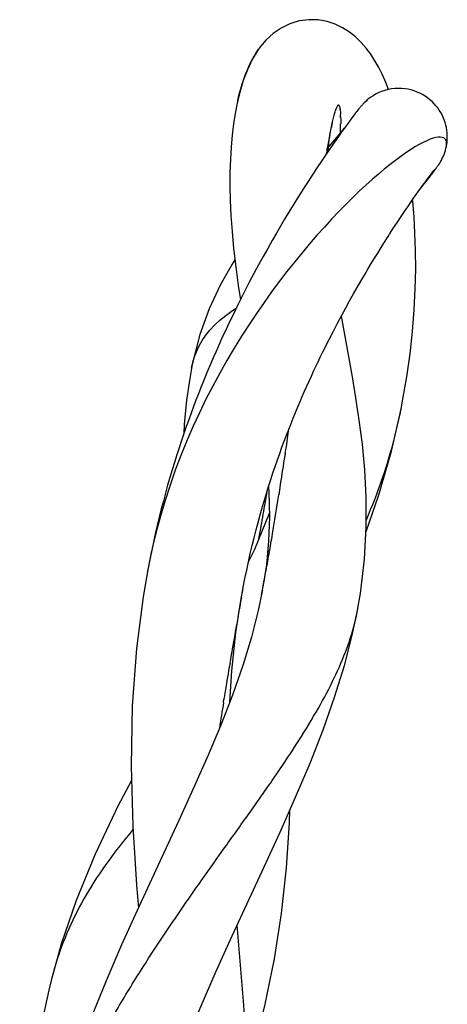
# Model space of a CAD drawing. Header units: millimetres. Extents: x 17.6 to 64, y 9.4 to 104.
# Tile 4 of 4: x 24.8 to 29.2, y 93.9 to 104. Entities that reach past the tile are written whole.
import ezdxf

# ---------------------------------------------------------------- set-up
doc = ezdxf.new("R2010")
doc.units = ezdxf.units.MM
doc.header["$LTSCALE"] = 7.392797
doc.layers.add('00_COMPONENTS', color=7, linetype='CONTINUOUS')

msp = doc.modelspace()

# ---------------------------------------------------------------- linework, layer by layer
at = {"layer": '00_COMPONENTS', "color": 7, "linetype": 'Continuous'}
for p, q in [((27.279, 103.762), (27.28, 103.764)), ((27.067, 103.291), (27.045, 103.198)), ((27.047, 103.207), (27.041, 103.18)), ((28.075, 103.157), (28.077, 103.159)), ((28.076, 103.157), (28.077, 103.158)), ((28.079, 103.161), (28.079, 103.161)), ((28.079, 103.16), (28.079, 103.16)), ((28.091, 103.157), (28.091, 103.157)), ((28.091, 103.156), (28.091, 103.156)), ((28.092, 103.155), (28.092, 103.155)), ((28.092, 103.153), (28.092, 103.153)), ((28.101, 103.117), (28.101, 103.117)), ((28.101, 103.115), (28.101, 103.114)), ((28.264, 103.084), (28.253, 103.07)), ((28.274, 103.097), (28.264, 103.084)), ((28.283, 103.109), (28.274, 103.097)), ((28.292, 103.12), (28.283, 103.109)), ((28.011, 102.936), (28.022, 102.988)), ((28.015, 102.953), (28.015, 102.957)), ((28.021, 102.982), (28.022, 102.988)), ((28.106, 103.047), (28.106, 103.046)), ((28.106, 103.046), (28.106, 103.045)), ((28.107, 102.956), (28.107, 102.955)), ((28.107, 102.956), (28.107, 102.955)), ((28.179, 102.971), (28.155, 102.938)), ((28.201, 103.001), (28.179, 102.971)), ((28.222, 103.029), (28.201, 103.001)), ((28.235, 103.046), (28.222, 103.029)), ((27.994, 102.852), (27.996, 102.862)), ((27.996, 102.862), (27.997, 102.866)), ((27.996, 102.862), (27.997, 102.865)), ((28.096, 102.866), (28.044, 102.804)), ((28.119, 102.889), (28.09, 102.848)), ((28.141, 102.92), (28.096, 102.866)), ((28.106, 102.946), (28.106, 102.945)), ((28.106, 102.945), (28.106, 102.944)), ((28.155, 102.938), (28.119, 102.889)), ((28.144, 102.923), (28.141, 102.92)), ((27.982, 102.727), (27.99, 102.803)), ((28.025, 102.755), (27.988, 102.702)), ((28.059, 102.804), (28.025, 102.755)), ((28.09, 102.848), (28.059, 102.804)), ((27.988, 102.702), (27.949, 102.645)), ((27.961, 102.663), (27.963, 102.677)), ((27.967, 102.702), (27.969, 102.715)), ((27.978, 102.687), (27.982, 102.727)), ((29.193, 102.723), (29.193, 102.723)), ((27.908, 102.584), (27.865, 102.519)), ((27.949, 102.645), (27.908, 102.584)), ((27.819, 102.449), (27.771, 102.375)), ((27.865, 102.519), (27.819, 102.449)), ((29.031, 102.441), (29.045, 102.459)), ((29.033, 102.433), (29.042, 102.446)), ((29.042, 102.446), (29.051, 102.457)), ((29.045, 102.459), (29.054, 102.471)), ((29.051, 102.457), (29.063, 102.474)), ((29.054, 102.471), (29.061, 102.481)), ((29.061, 102.481), (29.067, 102.489)), ((29.063, 102.474), (29.074, 102.488)), ((29.074, 102.488), (29.084, 102.501)), ((29.074, 102.496), (29.075, 102.498)), ((29.076, 102.499), (29.076, 102.499)), ((29.084, 102.501), (29.089, 102.509)), ((29.089, 102.509), (29.095, 102.517)), ((29.095, 102.517), (29.1, 102.524)), ((29.1, 102.524), (29.105, 102.531)), ((29.105, 102.531), (29.11, 102.538)), ((27.771, 102.375), (27.737, 102.322)), ((28.953, 102.336), (28.972, 102.362)), ((28.966, 102.35), (28.99, 102.379)), ((28.972, 102.362), (28.995, 102.392)), ((28.99, 102.379), (29.005, 102.398)), ((28.995, 102.392), (29.014, 102.419)), ((29.005, 102.398), (29.02, 102.416)), ((29.014, 102.419), (29.031, 102.441)), ((29.02, 102.416), (29.033, 102.433)), ((27.703, 102.267), (27.666, 102.21)), ((27.737, 102.322), (27.703, 102.267)), ((28.885, 102.24), (28.909, 102.275)), ((28.909, 102.275), (28.932, 102.307)), ((28.932, 102.307), (28.953, 102.336)), ((27.629, 102.149), (27.59, 102.086)), ((27.666, 102.21), (27.629, 102.149)), ((28.798, 102.115), (28.829, 102.16)), ((28.829, 102.16), (28.858, 102.201)), ((28.858, 102.201), (28.885, 102.24)), ((27.59, 102.086), (27.55, 102.02)), ((28.729, 102.013), (28.765, 102.066)), ((28.765, 102.066), (28.798, 102.115)), ((28.652, 101.896), (28.692, 101.956)), ((28.692, 101.956), (28.729, 102.013)), ((27.445, 101.842), (27.401, 101.765)), ((27.488, 101.915), (27.445, 101.842)), ((28.61, 101.831), (28.652, 101.896)), ((27.401, 101.765), (27.356, 101.685)), ((28.52, 101.688), (28.551, 101.738)), ((27.356, 101.685), (27.309, 101.603)), ((28.455, 101.584), (28.488, 101.637)), ((28.488, 101.637), (28.52, 101.688)), ((27.309, 101.603), (27.262, 101.517)), ((28.421, 101.528), (28.455, 101.584)), ((27.262, 101.517), (27.214, 101.428)), ((28.351, 101.41), (28.387, 101.47)), ((28.387, 101.47), (28.421, 101.528)), ((27.166, 101.336), (27.118, 101.242)), ((27.214, 101.428), (27.166, 101.336)), ((28.277, 101.283), (28.315, 101.348)), ((28.315, 101.348), (28.351, 101.41)), ((27.118, 101.242), (27.069, 101.145)), ((28.239, 101.216), (28.277, 101.283)), ((28.159, 101.072), (28.199, 101.145)), ((28.199, 101.145), (28.239, 101.216)), ((28.118, 100.996), (28.159, 101.072)), ((28.075, 100.916), (28.118, 100.996)), ((28.122, 100.951), (28.115, 100.992)), ((27.988, 100.747), (28.032, 100.834)), ((28.032, 100.834), (28.075, 100.916)), ((26.582, 100.504), (26.572, 100.454)), ((26.572, 100.453), (26.574, 100.467)), ((26.574, 100.467), (26.575, 100.471)), ((26.574, 100.467), (26.575, 100.471)), ((28.63, 99.597), (28.732, 100.045)), ((27.596, 99.88), (27.619, 99.938)), ((27.537, 99.573), (27.543, 99.611)), ((27.433, 99.44), (27.456, 99.507)), ((27.528, 99.512), (27.538, 99.575)), ((27.41, 99.373), (27.433, 99.44)), ((27.472, 99.148), (27.483, 99.219)), ((27.321, 99.09), (27.343, 99.162)), ((27.348, 99.177), (27.33, 99.074)), ((27.278, 98.94), (27.299, 99.014)), ((27.299, 99.016), (27.321, 99.09)), ((27.33, 99.074), (27.317, 99.006)), ((27.257, 98.863), (27.278, 98.94)), ((27.408, 98.767), (27.415, 98.808)), ((27.409, 98.768), (27.416, 98.809)), ((27.275, 98.766), (27.262, 98.692)), ((27.372, 98.56), (27.375, 98.573)), ((26.124, 98.396), (26.118, 98.363)), ((27.342, 98.427), (27.307, 98.194)), ((27.334, 98.339), (27.339, 98.368)), ((27.336, 98.353), (27.339, 98.368)), ((27.086, 98.091), (27.104, 98.195)), ((27.029, 97.727), (27.087, 98.099)), ((27.085, 98.092), (27.09, 98.118)), ((27.09, 98.118), (27.098, 98.16)), ((27.302, 98.167), (27.259, 97.955)), ((27.293, 98.117), (27.302, 98.167)), ((28.229, 97.713), (28.283, 97.973)), ((26.986, 97.335), (27.029, 97.727)), ((26.965, 97.012), (26.986, 97.335)), ((26.9, 97.009), (26.905, 97.04)), ((26.9, 97.009), (26.905, 97.04)), ((26.456, 95.829), (26.01, 94.863)), ((25.23, 94.517), (25.125, 94.144))]:
    msp.add_line(p, q, dxfattribs=at)
for points in [[(28.6, 103.322), (28.572, 103.394), (28.536, 103.473), (28.499, 103.548), (28.459, 103.619), (28.416, 103.686), (28.369, 103.748), (28.318, 103.807), (28.261, 103.863), (28.198, 103.914), (28.127, 103.959), (28.051, 103.995), (27.967, 104.023), (27.876, 104.039), (27.779, 104.041), (27.678, 104.028), (27.583, 103.998), (27.493, 103.955), (27.411, 103.898), (27.341, 103.834), (27.28, 103.764)], [(27.279, 103.762), (27.255, 103.728), (27.195, 103.63), (27.146, 103.526), (27.104, 103.414), (27.067, 103.291)], [(28.466, 103.273), (28.441, 103.258), (28.418, 103.243), (28.398, 103.228), (28.38, 103.214)], [(29.193, 102.723), (29.195, 102.735), (29.199, 102.756), (29.202, 102.779), (29.204, 102.802), (29.205, 102.826), (29.205, 102.851), (29.203, 102.877), (29.2, 102.903), (29.196, 102.929), (29.19, 102.956), (29.182, 102.982), (29.173, 103.008), (29.163, 103.034), (29.151, 103.06), (29.137, 103.085), (29.122, 103.109), (29.106, 103.132), (29.088, 103.155), (29.069, 103.176), (29.048, 103.197), (29.026, 103.217), (29.002, 103.235), (28.977, 103.253), (28.951, 103.269), (28.923, 103.283), (28.895, 103.296), (28.864, 103.307), (28.833, 103.317), (28.801, 103.324), (28.769, 103.329), (28.735, 103.332), (28.7, 103.333), (28.665, 103.332), (28.63, 103.328), (28.595, 103.321), (28.56, 103.312), (28.526, 103.3), (28.494, 103.287), (28.467, 103.273)], [(27.041, 103.18), (27.02, 103.076), (27.003, 102.967), (26.989, 102.852), (26.978, 102.731), (26.971, 102.604), (26.966, 102.47), (26.966, 102.329), (26.969, 102.181), (26.976, 102.024), (26.988, 101.859), (27.004, 101.683), (27.026, 101.497), (27.052, 101.303), (27.074, 101.156)], [(28.064, 103.129), (28.07, 103.144), (28.076, 103.157)], [(28.077, 103.158), (28.079, 103.162), (28.078, 103.161), (28.075, 103.157)], [(28.336, 103.171), (28.33, 103.165), (28.325, 103.159), (28.32, 103.154), (28.316, 103.149), (28.312, 103.144), (28.308, 103.139), (28.304, 103.135), (28.3, 103.13), (28.292, 103.12)], [(28.353, 103.189), (28.344, 103.18), (28.336, 103.171)], [(28.38, 103.214), (28.365, 103.2), (28.353, 103.189)], [(28.022, 102.988), (28.029, 103.016), (28.04, 103.059), (28.051, 103.092)], [(28.051, 103.094), (28.061, 103.122), (28.064, 103.129)], [(28.253, 103.07), (28.247, 103.062), (28.235, 103.046)], [(27.99, 102.803), (28, 102.872), (28.011, 102.936)], [(29.193, 102.723), (29.197, 102.748), (29.197, 102.769), (29.195, 102.787), (29.189, 102.802), (29.18, 102.814), (29.168, 102.823), (29.152, 102.829), (29.133, 102.832), (29.111, 102.831), (29.086, 102.827), (29.058, 102.82), (29.027, 102.809), (28.993, 102.795), (28.955, 102.777), (28.915, 102.755), (28.872, 102.73), (28.826, 102.701), (28.777, 102.669), (28.725, 102.632), (28.671, 102.592), (28.615, 102.549), (28.556, 102.501), (28.495, 102.45), (28.432, 102.395), (28.367, 102.336), (28.299, 102.274), (28.23, 102.207), (28.16, 102.137), (28.087, 102.064), (28.014, 101.986), (27.939, 101.905), (27.863, 101.821), (27.786, 101.732), (27.709, 101.641), (27.631, 101.545), (27.553, 101.447), (27.475, 101.344), (27.396, 101.238), (27.318, 101.129), (27.24, 101.016), (27.163, 100.9), (27.086, 100.78), (27.01, 100.657), (26.936, 100.531), (26.862, 100.401), (26.79, 100.267), (26.72, 100.131), (26.652, 99.991), (26.586, 99.848), (26.523, 99.702), (26.462, 99.553), (26.404, 99.401), (26.35, 99.246), (26.298, 99.088), (26.25, 98.927), (26.207, 98.764), (26.167, 98.597)], [(28.044, 102.804), (27.985, 102.735), (27.982, 102.732)], [(29.126, 102.563), (29.13, 102.569), (29.134, 102.575), (29.138, 102.583), (29.144, 102.593), (29.15, 102.605), (29.157, 102.62), (29.164, 102.636), (29.172, 102.654), (29.179, 102.674), (29.186, 102.695), (29.191, 102.718), (29.193, 102.723)], [(29.11, 102.538), (29.112, 102.542), (29.115, 102.545), (29.117, 102.549), (29.12, 102.553), (29.123, 102.558), (29.126, 102.563)], [(29.067, 102.489), (29.071, 102.493), (29.072, 102.495)], [(28.936, 102.312), (28.941, 102.318), (28.966, 102.35)], [(28.729, 100.03), (28.745, 100.115), (28.788, 100.361), (28.821, 100.6), (28.847, 100.83), (28.865, 101.053), (28.875, 101.267), (28.88, 101.47), (28.878, 101.662), (28.872, 101.843), (28.862, 102.012), (28.849, 102.171), (28.847, 102.186)], [(27.55, 102.02), (27.53, 101.986), (27.488, 101.915)], [(28.551, 101.738), (28.596, 101.808), (28.61, 101.831)], [(27.017, 101.568), (26.989, 101.524), (26.866, 101.307), (26.753, 101.064), (26.658, 100.797), (26.582, 100.504)], [(27.069, 101.145), (27.044, 101.096), (27.019, 101.045), (26.995, 100.995), (26.97, 100.943), (26.945, 100.891), (26.92, 100.837), (26.895, 100.783), (26.87, 100.728), (26.845, 100.672), (26.82, 100.615), (26.794, 100.558), (26.769, 100.499), (26.744, 100.439), (26.718, 100.378), (26.693, 100.316), (26.668, 100.253), (26.643, 100.188), (26.617, 100.123), (26.592, 100.056), (26.567, 99.989), (26.542, 99.92), (26.517, 99.85), (26.492, 99.778), (26.468, 99.706), (26.443, 99.632), (26.419, 99.557), (26.395, 99.481), (26.371, 99.404), (26.348, 99.325), (26.325, 99.246), (26.303, 99.165), (26.281, 99.083), (26.259, 99.001), (26.238, 98.917), (26.217, 98.832), (26.197, 98.745), (26.178, 98.658), (26.131, 98.428)], [(26.599, 100.56), (26.622, 100.621), (26.649, 100.68), (26.681, 100.737), (26.718, 100.791), (26.761, 100.844), (26.809, 100.896), (26.863, 100.946), (26.924, 100.995), (26.992, 101.044), (27.031, 101.07)], [(28.28, 97.957), (28.31, 98.13), (28.353, 98.484), (28.371, 98.815), (28.37, 99.121), (28.355, 99.403), (28.331, 99.667), (28.299, 99.915), (28.264, 100.145), (28.228, 100.361), (28.122, 100.951)], [(27.619, 99.938), (27.642, 99.996), (27.666, 100.052), (27.689, 100.107), (27.712, 100.161), (27.736, 100.215), (27.759, 100.267), (27.782, 100.319), (27.805, 100.37), (27.828, 100.42), (27.851, 100.469), (27.874, 100.517), (27.897, 100.565), (27.92, 100.612), (27.943, 100.658), (27.965, 100.703), (27.988, 100.747)], [(26.574, 100.467), (26.552, 100.346), (26.52, 100.121), (26.497, 99.871), (26.493, 99.782)], [(27.456, 99.507), (27.479, 99.572), (27.502, 99.636), (27.525, 99.699), (27.549, 99.76), (27.572, 99.821), (27.596, 99.88)], [(28.369, 98.769), (28.501, 99.147), (28.63, 99.597)], [(27.343, 99.162), (27.365, 99.234), (27.388, 99.304), (27.41, 99.373)], [(27.364, 99.23), (27.368, 99.174), (27.373, 98.919), (27.364, 98.669), (27.342, 98.427)], [(27.372, 98.954), (27.218, 98.584), (27.156, 98.452)], [(27.196, 98.624), (27.216, 98.705), (27.236, 98.785), (27.257, 98.863)], [(27.157, 98.456), (27.176, 98.541), (27.196, 98.624)], [(26.159, 98.57), (26.141, 98.481), (26.123, 98.39)], [(26.124, 98.396), (26.073, 98.096), (26.004, 97.562), (25.96, 96.974), (25.949, 96.35), (25.966, 95.732), (26.004, 95.125), (26.024, 94.893)], [(27.121, 98.283), (27.139, 98.371), (27.157, 98.456)], [(27.098, 98.16), (27.104, 98.195), (27.121, 98.283)], [(27.259, 97.955), (27.189, 97.68), (27.101, 97.39), (26.993, 97.084), (26.872, 96.774), (26.741, 96.463), (26.601, 96.148), (26.456, 95.829)], [(26.99, 94.603), (27.319, 95.314), (27.484, 95.673), (27.643, 96.032), (27.792, 96.383), (27.927, 96.726), (28.045, 97.062), (28.146, 97.39), (28.229, 97.713)], [(25.953, 96.203), (25.812, 95.938), (25.578, 95.446), (25.383, 94.967), (25.23, 94.517)], [(27.253, 93.585), (27.33, 93.899), (27.424, 94.365), (27.496, 94.835), (27.548, 95.304), (27.58, 95.766), (27.585, 95.9)], [(26.01, 94.863), (25.851, 94.51), (25.692, 94.14), (25.531, 93.746), (25.369, 93.32), (25.214, 92.869), (25.077, 92.417), (24.96, 91.97), (24.864, 91.526), (24.842, 91.405)], [(27.002, 90.989), (27.056, 91.315), (27.114, 91.795), (27.148, 92.295), (27.157, 92.812), (27.143, 93.341), (27.109, 93.889), (27.041, 94.714)], [(25.89, 91.552), (25.992, 91.974), (26.102, 92.361), (26.218, 92.722), (26.349, 93.088), (26.498, 93.472), (26.659, 93.859), (26.825, 94.239), (26.99, 94.603)], [(25.132, 94.17), (25.101, 94.044), (25.018, 93.667), (24.951, 93.283), (24.898, 92.893), (24.856, 92.497), (24.825, 92.103), (24.802, 91.719)]]:
    msp.add_lwpolyline(points, dxfattribs=at)
for centre, radius, start, end in [((27.827, 103.083), 0.276, 8.1266, 9.2589), ((27.778, 103.076), 0.326, 7.3605, 8.1358), ((26.941, 103.014), 1.165, 1.9713, 2.4459), ((26.797, 103.009), 1.309, 1.6675, 1.9744), ((31.723, 102.157), 3.792, 167.887, 168.1016), ((31.293, 102.249), 3.353, 167.5241, 167.8275), ((31.015, 102.311), 3.069, 167.3591, 167.522), ((26.615, 103.004), 1.492, 1.1861, 1.6226), ((24.652, 103.002), 3.454, 359.0742, 359.2159), ((24.942, 102.998), 3.164, 359.2356, 359.4643), ((34.184, 101.664), 6.302, 169.1404, 169.3629), ((32.821, 101.929), 4.915, 168.1416, 169.0096), ((24.099, 103.012), 4.008, 358.4615, 359.0454), ((23.366, 103.03), 4.741, 358.1513, 358.4756), ((36.72, 101.2), 8.881, 169.7029, 170.1802), ((35.087, 101.495), 7.221, 169.3676, 169.69), ((38.355, 100.917), 10.54, 170.2502, 170.3875), ((23.184, 101.135), 5.654, 348.2092, 348.7272), ((23.218, 101.128), 5.619, 345.7844, 348.2104), ((-19.927, 106.678), 47.993, 351.6732, 351.7934), ((-18.496, 106.468), 46.547, 351.5307, 351.6736), ((23.241, 101.125), 5.596, 336.4564, 345.7477), ((-15.275, 105.982), 43.289, 351.0123, 351.4048), ((-12.589, 105.553), 40.569, 350.431, 350.9162), ((139.88, 79.036), 114.321, 169.93962, 170.06165), ((-12.298, 105.505), 40.275, 350.0906, 350.3695), ((-13.105, 105.647), 41.094, 349.7971, 350.0713), ((-13.688, 105.752), 41.686, 349.6321, 349.7574), ((-14.008, 105.81), 42.011, 349.5174, 349.6321), ((70.499, 90.121), 44.14, 169.5958, 169.7226), ((70.647, 90.094), 44.29, 169.7226, 169.8368), ((70.776, 90.071), 44.42, 169.8368, 169.9682), ((26.136, 98.359), 2.182, 347.3247, 349.3856), ((71.134, 90.008), 44.784, 169.9688, 170.3381), ((26.086, 98.37), 2.233, 347.0336, 347.3285), ((74.46, 89.443), 48.158, 170.3394, 170.5712), ((77.29, 88.973), 51.027, 170.5711, 170.7182), ((80.412, 88.463), 54.19, 170.7186, 170.8934), ((86.933, 87.423), 60.793, 170.92768, 171.18072), ((28.451, 93.309), 3.428, 163.6983, 165.4684), ((28.396, 93.325), 3.371, 163.0889, 163.6948)]:
    msp.add_arc(centre, radius, start, end, dxfattribs=at)
for points, knots in [([(27.047, 103.207), (27.071, 103.316), (27.117, 103.469), (27.205, 103.652), (27.254, 103.728), (27.279, 103.762)], [0, 0, 0, 0, 0.551088, 0.788643, 1, 1, 1, 1]), ([(28.079, 103.161), (28.08, 103.161), (28.081, 103.162), (28.083, 103.163), (28.084, 103.163)], [0, 0, 0, 0, 0.286054, 1, 1, 1, 1]), ([(28.084, 103.163), (28.085, 103.163), (28.088, 103.162), (28.09, 103.159), (28.091, 103.157)], [0, 0, 0, 0, 0.208135, 1, 1, 1, 1]), ([(28.092, 103.155), (28.094, 103.152), (28.097, 103.142), (28.099, 103.133), (28.1, 103.127)], [0, 0, 0, 0, 0.418664, 1, 1, 1, 1]), ([(28.101, 103.117), (28.102, 103.115), (28.102, 103.108), (28.103, 103.101), (28.104, 103.096)], [0, 0, 0, 0, 0.233144, 1, 1, 1, 1]), ([(28.104, 103.096), (28.104, 103.093), (28.105, 103.083), (28.105, 103.072), (28.106, 103.064)], [0, 0, 0, 0, 0.232498, 1, 1, 1, 1]), ([(28.106, 103.035), (28.107, 103.03), (28.107, 103.008), (28.107, 102.986), (28.107, 102.969)], [0, 0, 0, 0, 0.230711, 1, 1, 1, 1]), ([(28.956, 102.339), (28.961, 102.346), (28.984, 102.372), (29.006, 102.399), (29.022, 102.42)], [0, 0, 0, 0, 0.25748, 1, 1, 1, 1]), ([(26.575, 100.471), (26.577, 100.479), (26.584, 100.509), (26.592, 100.539), (26.599, 100.56)], [0, 0, 0, 0, 0.25518, 1, 1, 1, 1]), ([(24.881, 91.602), (24.915, 91.76), (24.998, 92.076), (25.215, 92.699), (25.498, 93.306), (25.828, 93.891), (26.179, 94.46), (26.552, 95.005), (26.926, 95.53), (27.194, 95.905), (27.445, 96.264), (27.674, 96.608), (27.876, 96.939), (28.092, 97.347), (28.214, 97.661), (28.262, 97.869)], [0, 0, 0, 0, 0.06773, 0.136385, 0.276163, 0.346845, 0.417457, 0.556164, 0.623043, 0.687442, 0.74876, 0.806579, 0.860584, 0.910652, 1, 1, 1, 1]), ([(25.968, 95.7), (25.878, 95.591), (25.708, 95.374), (25.483, 95.034), (25.3, 94.679), (25.209, 94.431), (25.17, 94.306)], [0, 0, 0, 0, 0.261168, 0.51182, 0.756317, 1, 1, 1, 1])]:
    msp.add_open_spline(points, degree=3, knots=knots, dxfattribs=at)

doc.saveas('drawing.dxf')
